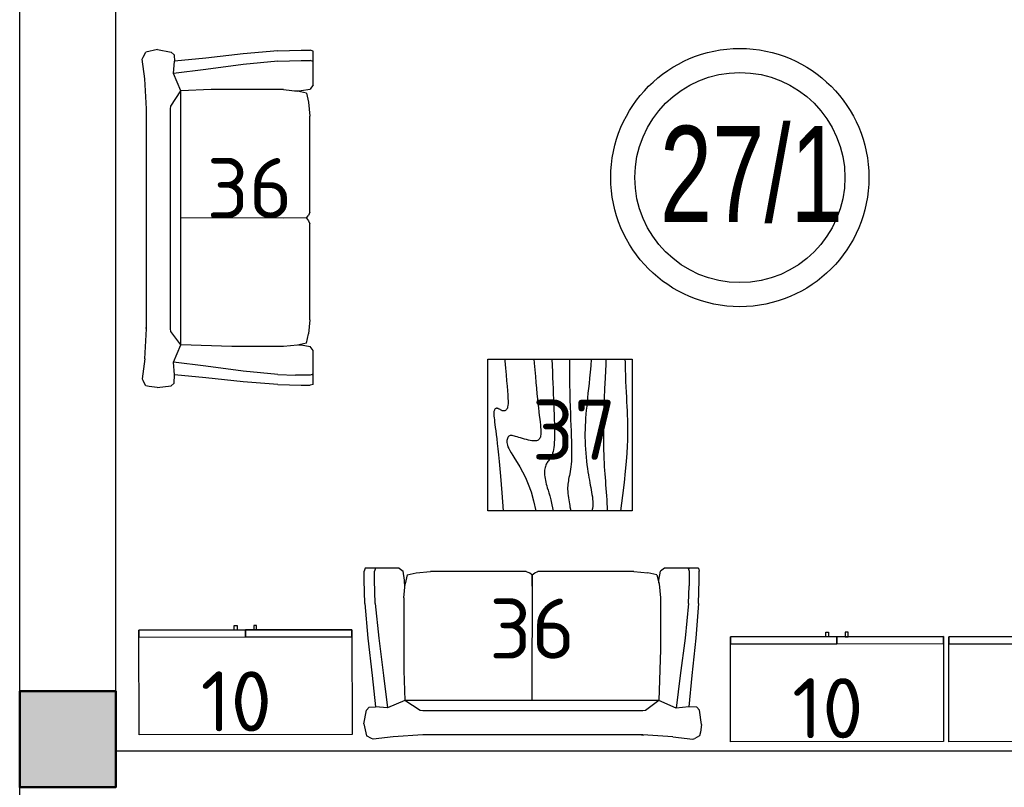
# Model space of a CAD drawing. Header units: millimetres. Extents: x 151654 to 877351, y 70322 to 154322.
# Tile 68 of 173: x 256072 to 260169, y 111138 to 114331. Entities that reach past the tile are written whole.
import ezdxf

# ---------------------------------------------------------------- set-up
doc = ezdxf.new("R2010")
doc.units = ezdxf.units.MM
doc.layers.add('kolonn', color=7, linetype='Continuous')
doc.layers.add('Текст', color=132, linetype='Continuous', lineweight=25)
doc.layers.add('технологич.о', color=152, linetype='Continuous', lineweight=30)
doc.styles.add('GOST', font='isocpeur.ttf')
doc.styles.get("Standard").update_dxf_attribs({"font": 'arial.ttf'})

# ---------------------------------------------------------------- blocks, each defined once
blk = doc.blocks.new('ghsdd')
at = {"ltscale": 50, "true_color": 0x757575}
h = blk.add_hatch(color=8, dxfattribs=at)
h.paths.add_polyline_path([(0, 200), (-200, 200), (-200, 0), (0, 0)])
h.paths.add_polyline_path([(200, 0), (200, 200), (0, 200), (0, 0)])
h.paths.add_polyline_path([(0, 0), (-200, 0), (-200, -200), (0, -200)])
h.paths.add_polyline_path([(0, 0), (0, -200), (200, -200), (200, 0)])
at = {"lineweight": 50, "ltscale": 50}
blk.add_lwpolyline([(200, 200), (200, -200), (-200, -200), (-200, 200), (200, 200)], dxfattribs=at)
blk = doc.blocks.new('470')
at = {"layer": 'технологич.о', "ltscale": 2}
for points in [[(8195681.1, 138800.7), (8196567.1, 138800.7), (8196567.1, 139236.7), (8195681.1, 139236.7)], [(8196124.1, 138800.7), (8195681.1, 138800.7), (8195681.1, 138829.4), (8196124.1, 138829.4)], [(8196567.1, 138800.7), (8196124.1, 138800.7), (8196124.1, 138829.4), (8196567.1, 138829.4)], [(8196089.4, 138800.7), (8196077.4, 138800.7), (8196077.4, 138781.5), (8196089.4, 138781.5)], [(8196158.7, 138800.7), (8196170.7, 138800.7), (8196170.7, 138781.5), (8196158.7, 138781.5)]]:
    blk.add_lwpolyline(points, close=True, dxfattribs=at)
blk = doc.blocks.new('s-style4-2')
at = {"layer": 'технологич.о', "linetype": 'Continuous'}
for p, q in [((-698, 696.5), (-677.8, 707.5)), ((-669.7, 710.5), (-677.8, 707.5)), ((-587, 700.5), (-669.7, 710.5)), ((-587, 700.5), (-462, 693.5)), ((453.9, 693.5), (577.9, 700.5)), ((577.9, 700.5), (660.7, 710.5)), ((660.7, 710.5), (667.7, 707.5)), ((667.7, 707.5), (688.9, 696.5)), ((-706, 649.4), (-701, 681.4)), ((-701, 681.4), (-698, 696.5)), ((-465.3, 693.6), (-455.9, 694.5)), ((-462, 693.5), (453.9, 693.5)), ((700, 647.4), (688.9, 696.5)), ((-706, 649.4), (-698, 590.4)), ((700, 647.4), (688.9, 590.4)), ((-686.9, 577.4), (-698, 590.4)), ((-686.9, 577.4), (-652.9, 576.8)), ((-665.7, 446.3), (-652.9, 576.8)), ((-652.9, 576.8), (-600.5, 581.3)), ((-617.3, 446.3), (-600.5, 581.3)), ((-600.5, 581.3), (-527.5, 550.4)), ((-527.5, 550.4), (-472.6, 592.3)), ((-472.6, 592.3), (-462, 593.4)), ((-462, 593.4), (453.9, 593.4)), ((453.9, 593.4), (464.4, 592.3)), ((464.4, 592.3), (528.5, 550.4)), ((528.5, 550.4), (600.6, 580.1)), ((617.3, 446.3), (600.6, 580.1)), ((600.6, 580.1), (651, 576.9)), ((677.8, 577.4), (650.6, 576.9)), ((664.7, 446.3), (651, 576.9)), ((677.8, 577.4), (688.9, 590.4)), ((-535.6, 338.6), (-527.5, 550.4)), ((-527.5, 550.4), (528.5, 550.4)), ((-1, 28), (0.5, 550.4)), ((533.6, 424.7), (528.5, 550.5)), ((-681.8, 291.2), (-665.7, 446.3)), ((-637.5, 291.2), (-617.3, 446.3)), ((533.6, 123.1), (533.6, 424.7)), ((637.5, 291.2), (617.3, 446.3)), ((682.8, 291.2), (664.7, 446.3)), ((-535.6, 123.1), (-535.6, 338.6)), ((-692.9, 146.1), (-681.8, 291.2)), ((-651.6, 146.1), (-637.5, 291.2)), ((651.6, 146.1), (637.5, 291.2)), ((694.9, 146.1), (682.8, 291.2)), ((-692.9, 146.1), (-696, 49)), ((-651.6, 146.1), (-654.6, 73)), ((-529.5, 65), (-535.6, 123.1)), ((0, 28), (-1, 123.1)), ((533.6, 123.1), (527.5, 65)), ((651.6, 146.1), (654.6, 49)), ((694.9, 146.1), (698, 49)), ((-696, 49), (-696, 12)), ((-654.6, 12), (-654.6, 73)), ((-528.5, 49), (-534.6, 12)), ((-520.5, 28), (-529.5, 65)), ((-528.3, 60), (-528.5, 49)), ((518.4, 28), (527.5, 65)), ((528.9, 78.5), (529.5, 49)), ((529.5, 49), (535.6, 12)), ((654.6, 49), (654.6, 12)), ((698, 49), (698, 12)), ((-692.9, 0), (-696, 12)), ((-692.9, 0), (-650.6, 0)), ((-655.6, 0), (-651.6, 3.2)), ((-650.6, 0), (-654.6, 12)), ((-650.6, 0), (-551.7, 0)), ((-551.7, 0), (-534.6, 12)), ((-520.5, 28), (-482.1, 19)), ((-424.6, 14), (-482.1, 19)), ((-424.6, 14), (-25.2, 14)), ((-12.1, 19), (-25.2, 14)), ((-1, 28), (-12.1, 19)), ((0, 28), (10.1, 19)), ((24.2, 14), (10.1, 19)), ((24.2, 14), (422.6, 14)), ((481.1, 19), (422.6, 14)), ((518.4, 28), (481.1, 19)), ((552.7, 0), (535.6, 12)), ((650.6, 0), (654.6, 12)), ((653.6, 0), (651.2, 1.8)), ((693.9, 0), (698, 12)), ((552.7, 0), (650.6, 0)), ((650.6, 0), (693.9, 0))]:
    blk.add_line(p, q, dxfattribs=at)
blk = doc.blocks.new('столик журнальный 630х600')
at = {"layer": 'технологич.о', "linetype": 'Continuous'}
for p, q in [((2440298.8, 550476.5), (2440298.8, 549876.5)), ((2440928.8, 550476.5), (2440298.8, 550476.5)), ((2440928.8, 549876.5), (2440928.8, 550476.5)), ((2440298.8, 549876.5), (2440928.8, 549876.5))]:
    blk.add_line(p, q, dxfattribs=at)
for points in [[(2440298.8, 550407.1), (2440305.1, 550406.6), (2440335.6, 550403.8), (2440363.3, 550401.2), (2440388.3, 550398.8), (2440410.5, 550396.8), (2440429.9, 550395.1), (2440446.8, 550393.8), (2440461, 550393.1), (2440472.8, 550392.8), (2440482.6, 550392.9), (2440490.4, 550393.5), (2440496.7, 550394.4), (2440501.5, 550395.7), (2440505.2, 550397.3), (2440508.1, 550399.2), (2440510.3, 550401.3), (2440511.9, 550403.6), (2440513, 550406.1), (2440513.6, 550408.7), (2440513.8, 550411.3), (2440513.5, 550414), (2440513, 550416.6), (2440512.1, 550419.2), (2440511, 550421.6), (2440509.7, 550423.9), (2440508.3, 550426.2), (2440506.9, 550428.3), (2440505.6, 550430.4), (2440504.4, 550432.5), (2440503.4, 550434.5), (2440502.8, 550436.5), (2440502.4, 550438.5), (2440502.5, 550440.5), (2440502.9, 550442.4), (2440503.8, 550444.2), (2440504.9, 550445.8), (2440506.5, 550447.4), (2440508.4, 550448.7), (2440510.8, 550449.8), (2440513.5, 550450.7), (2440516.6, 550451.3), (2440520.4, 550451.7), (2440524.8, 550451.8), (2440529.9, 550451.7), (2440535.9, 550451.3), (2440542.8, 550450.7), (2440550.8, 550449.8), (2440559.8, 550448.7), (2440570.3, 550447.4), (2440582.2, 550445.8), (2440595.8, 550444), (2440611.4, 550442), (2440629, 550439.9), (2440649, 550437.6), (2440671.4, 550435.2), (2440696.5, 550432.6), (2440724, 550429.9), (2440753.8, 550427.2), (2440785.6, 550424.3), (2440819.2, 550421.4), (2440854.4, 550418.5), (2440891, 550415.5), (2440928.8, 550412.5)], [(2440298.8, 550284.8), (2440315.2, 550283.4), (2440343.2, 550281.1), (2440369.8, 550278.8), (2440395.2, 550276.7), (2440419.2, 550274.6), (2440441.8, 550272.5), (2440463, 550270.5), (2440482.8, 550268.5), (2440501, 550266.5), (2440517.8, 550264.6), (2440533.2, 550262.7), (2440547.3, 550261), (2440560, 550259.5), (2440571.4, 550258.2), (2440581.7, 550257.2), (2440590.8, 550256.5), (2440598.7, 550256.2), (2440605.6, 550256.2), (2440611.6, 550256.6), (2440616.8, 550257.3), (2440621.1, 550258.4), (2440624.9, 550259.7), (2440628.1, 550261.3), (2440630.8, 550263.2), (2440633.1, 550265.3), (2440635, 550267.8), (2440636.5, 550270.6), (2440637.6, 550274), (2440638.2, 550277.9), (2440638.4, 550282.5), (2440638.2, 550287.8), (2440637.4, 550293.8), (2440636.2, 550300.7), (2440634.5, 550308.3), (2440632.6, 550316.3), (2440630.4, 550324.5), (2440628.1, 550332.7), (2440625.8, 550340.7), (2440623.5, 550348.3), (2440621.4, 550355.2), (2440619.6, 550361.2), (2440618, 550366.5), (2440616.8, 550371.2), (2440615.9, 550375.2), (2440615.5, 550378.7), (2440615.6, 550381.8), (2440616.2, 550384.6), (2440617.4, 550387.2), (2440619.2, 550389.6), (2440621.6, 550391.8), (2440624.5, 550393.8), (2440627.9, 550395.5), (2440631.8, 550396.8), (2440636, 550397.7), (2440640.6, 550398), (2440645.4, 550397.8), (2440650.6, 550397), (2440656.2, 550395.4), (2440662.6, 550393), (2440669.8, 550389.7), (2440678.3, 550385.2), (2440688.1, 550379.6), (2440699.5, 550372.8), (2440712.8, 550364.5), (2440728.1, 550354.8), (2440745.9, 550344), (2440766.7, 550332.4), (2440790.8, 550320.5), (2440818.6, 550308.6), (2440850.6, 550297), (2440887.2, 550286.2), (2440928.8, 550276.5)], [(2440298.8, 550209.9), (2440325.3, 550209.2), (2440350.9, 550208.3), (2440375.1, 550207.4), (2440398.3, 550206.5), (2440420.7, 550205.5), (2440442.8, 550204.5), (2440464.7, 550203.5), (2440486.5, 550202.5), (2440507.9, 550201.6), (2440528.8, 550200.8), (2440548.8, 550200.2), (2440568, 550199.6), (2440586, 550199.3), (2440602.8, 550199.2), (2440618, 550199.3), (2440631.9, 550199.7), (2440644.4, 550200.3), (2440655.6, 550201.2), (2440665.6, 550202.3), (2440674.6, 550203.7), (2440682.5, 550205.3), (2440689.4, 550207.2), (2440695.5, 550209.3), (2440700.8, 550211.6), (2440705.5, 550214.1), (2440709.8, 550216.7), (2440713.6, 550219.3), (2440717.2, 550222), (2440720.6, 550224.6), (2440724.1, 550227.2), (2440727.7, 550229.6), (2440731.4, 550231.9), (2440735.4, 550234), (2440739.6, 550235.8), (2440744.1, 550237.5), (2440749, 550238.8), (2440754.3, 550239.8), (2440760.1, 550240.5), (2440766.3, 550240.8), (2440773, 550240.8), (2440780, 550240.4), (2440787.3, 550239.7), (2440794.8, 550238.6), (2440802.3, 550237.3), (2440810, 550235.7), (2440817.6, 550233.8), (2440825.2, 550231.7), (2440833.3, 550229.3), (2440842.6, 550226.4), (2440853.7, 550223.2), (2440867.3, 550219.4), (2440883.8, 550215.1), (2440904.1, 550210.1), (2440928.8, 550204.5)], [(2440298.8, 550137.2), (2440328.6, 550137.3), (2440367.4, 550137.1), (2440403.3, 550136.7), (2440436.6, 550136.1), (2440467.6, 550135.3), (2440496.6, 550134.4), (2440523.8, 550133.5), (2440549.4, 550132.5), (2440573.8, 550131.5), (2440596.9, 550130.6), (2440618.7, 550129.7), (2440639.3, 550129), (2440658.5, 550128.5), (2440676.4, 550128.2), (2440692.9, 550128.2), (2440708.1, 550128.5), (2440721.9, 550129.2), (2440734.5, 550130.2), (2440745.9, 550131.4), (2440756.4, 550132.8), (2440765.9, 550134.4), (2440774.7, 550136), (2440782.8, 550137.6), (2440790.4, 550139.2), (2440797.6, 550140.6), (2440804.5, 550141.9), (2440811.3, 550143), (2440818.1, 550143.8), (2440825, 550144.5), (2440832.1, 550144.8), (2440839.7, 550144.8), (2440847.8, 550144.5), (2440856.4, 550143.8), (2440865.4, 550142.9), (2440874.6, 550141.7), (2440883.5, 550140.3), (2440892.1, 550138.9), (2440899.8, 550137.6), (2440906.6, 550136.3), (2440912.1, 550135.2), (2440916.1, 550134.3), (2440918.9, 550133.6), (2440920.8, 550133.2), (2440922.2, 550132.8), (2440923.3, 550132.6), (2440924.6, 550132.5), (2440926.3, 550132.5), (2440928.8, 550132.5)], [(2440298.8, 550046.3), (2440326.4, 550048.6), (2440352.8, 550051.2), (2440376.7, 550053.6), (2440399.1, 550055.9), (2440420.1, 550058.1), (2440440, 550060.2), (2440458.8, 550062.1), (2440476.8, 550063.9), (2440494, 550065.6), (2440510.8, 550067.2), (2440527.1, 550068.6), (2440543.1, 550069.9), (2440559, 550071), (2440574.8, 550071.8), (2440590.5, 550072.5), (2440606.4, 550072.8), (2440622.4, 550072.8), (2440638.8, 550072.5), (2440655.4, 550071.8), (2440672.2, 550070.8), (2440689.1, 550069.5), (2440705.7, 550068), (2440722, 550066.3), (2440737.6, 550064.4), (2440752.5, 550062.5), (2440766.4, 550060.5), (2440779.2, 550058.5), (2440791.1, 550056.5), (2440802.1, 550054.5), (2440812.5, 550052.6), (2440822.4, 550050.7), (2440832, 550048.8), (2440841.5, 550046.9), (2440851.1, 550045.2), (2440860.8, 550043.5), (2440870.7, 550042), (2440880.6, 550040.8), (2440890.5, 550040.1), (2440900.4, 550040), (2440910.1, 550040.6), (2440919.6, 550042), (2440928.8, 550044.5)], [(2440298.8, 549985.8), (2440319.3, 549986.5), (2440375.9, 549988.8), (2440421.5, 549990.8), (2440460.1, 549992.5), (2440495.2, 549993.8), (2440527.6, 549994.8), (2440557.5, 549995.5), (2440585.1, 549995.8), (2440610.6, 549996), (2440634.1, 549995.9), (2440655.9, 549995.6), (2440676.1, 549995.2), (2440694.9, 549994.6), (2440712.6, 549993.9), (2440729.3, 549993.1), (2440745.3, 549992.3), (2440760.7, 549991.3), (2440775.7, 549990.2), (2440790.6, 549989.1), (2440805.6, 549987.8), (2440820.8, 549986.6), (2440836.2, 549985.3), (2440851.7, 549984), (2440867.2, 549982.9), (2440882.8, 549981.9), (2440898.3, 549981.2), (2440913.6, 549980.7), (2440928.8, 549980.5)], [(2440298.8, 549906.3), (2440313.3, 549905.9), (2440340.8, 549905.2), (2440366.7, 549904.3), (2440391, 549903.4), (2440413.9, 549902.5), (2440435.6, 549901.5), (2440456.1, 549900.5), (2440475.6, 549899.5), (2440494.5, 549898.6), (2440513, 549897.7), (2440531.5, 549896.9), (2440550.3, 549896.3), (2440569.6, 549895.9), (2440589.9, 549895.7), (2440611.4, 549895.8), (2440634.6, 549896.3), (2440660.4, 549897.2), (2440689.9, 549898.9), (2440724.1, 549901.4), (2440764, 549905.1), (2440810.7, 549910), (2440865.3, 549916.4), (2440928.8, 549924.5)]]:
    blk.add_lwpolyline(points, dxfattribs=at)

msp = doc.modelspace()

# ---------------------------------------------------------------- linework, layer by layer
at = {"lineweight": 30}
for p, q in [((256072.2, 110738.4), (256072.2, 114804.1)), ((256472.2, 111138.4), (256472.2, 114638.4)), ((260872.2, 111288.4), (256472.2, 111288.4))]:
    msp.add_line(p, q, dxfattribs=at)
at = {"color": 1}
for radius in [537, 437]:
    msp.add_circle((259069, 113674.2), radius, dxfattribs=at)

# ---------------------------------------------------------------- block references
at = {"layer": 'kolonn', "xscale": -1}
msp.add_blockref('ghsdd', (256272.2, 111338.4), dxfattribs=at)
at = {"layer": 'Текст', "xscale": -1, "rotation": 90}
msp.add_blockref('столик журнальный 630х600', (808497.1, 2553217.3), dxfattribs=at)
at = {"layer": 'технологич.о', "linetype": 'Continuous'}
for p, rotation in [((257293, 113506.7, -11.2), 89.99999999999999), ((258203.6, 112049.4, -11.2), 180)]:
    msp.add_blockref('s-style4-2', p, dxfattribs=dict(at, rotation=rotation))
at = {"layer": 'технологич.о', "color": 234, "xscale": -1, "rotation": 180.0824366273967}
for p in [(-7939303.8, 238800.7), (-7936842.3, 238772.4), (-7935934, 238772.4)]:
    msp.add_blockref('470', p, dxfattribs=at)

# ---------------------------------------------------------------- texts
at = {"color": 1, "width": 0.7}
msp.add_text('27/1', height=400, dxfattribs=at).set_placement((258736.1, 113489.1))
at = {"style": 'GOST'}
for s, p in [('36', (256850, 113505.5)), ('37', (258203.5, 112500.5, 11.2)), ('36', (258026.2, 111673.4, -11.2)), ('10', (256825.2, 111370.7)), ('10', (259286.7, 111342.3))]:
    msp.add_text(s, height=250, dxfattribs=at).set_placement(p)

doc.saveas('drawing.dxf')
